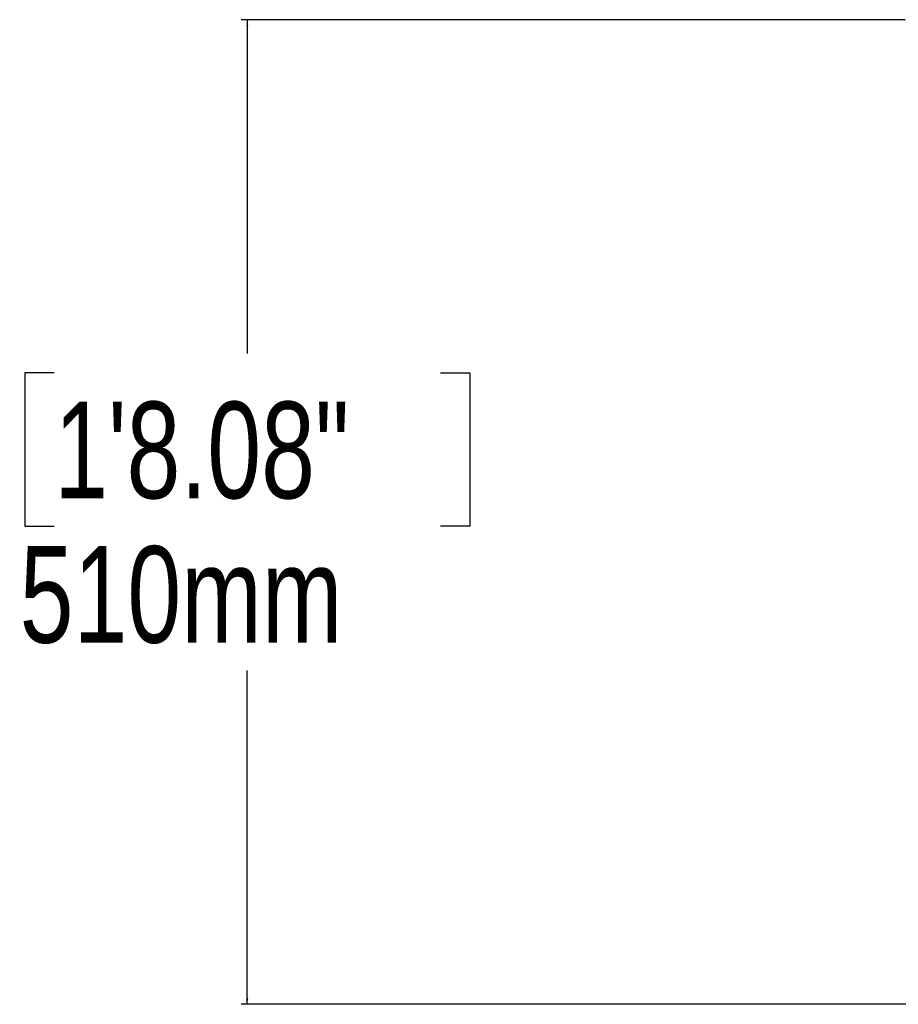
# Model space of a CAD drawing. Header units: millimetres. Extents: x 20 to 19889, y 40 to 15516.
# Tile 89 of 115: x 16878 to 17788, y 1098 to 2118. Entities that reach past the tile are written whole.
import ezdxf

# ---------------------------------------------------------------- set-up
doc = ezdxf.new("R2010")
doc.units = ezdxf.units.MM
doc.header["$LTSCALE"] = 2
doc.layers.add('COMPONENT_GEOMETRY', color=7, linetype='Continuous')
doc.styles.add('SLDTEXTSTYLE0', font='TXT', dxfattribs={"width": 0.75})
doc.dimstyles.new('SLDDIMSTYLE1', dxfattribs={"dimtxt": 100, "dimasz": 6.604, "dimexe": 0, "dimexo": 0.0625, "dimgap": 25, "dimtad": 0, "dimtih": 1, "dimtoh": 1, "dimdec": 0, "dimrnd": 1e-09, "dimzin": 12, "dimdsep": 46, "dimtxsty": 'SLDTEXTSTYLE0', "dimsah": 1, "dimcen": 0.09, "dimadec": 0, "dimazin": 3, "dimtfac": 1, "dimtdec": 0, "dimtofl": 0, "dimtmove": 0, "dimatfit": 3, "dimfxl": 1, "dimfrac": 2, "dimtolj": 1, "dimtzin": 12, "dimarcsym": 0})

# ---------------------------------------------------------------- blocks, each defined once
blk = doc.blocks.new('_D_5')
at = {"layer": 'COMPONENT_GEOMETRY', "color": 7}
for p, q in [((17795.4, 2118.5), (17107.6, 2118.5)), ((17113.9, 2118.5), (17113.9, 1772.8)), ((16913.9, 1752.5), (16883.4, 1752.5)), ((16883.4, 1752.5), (16883.4, 1593.8)), ((17314, 1752.5), (17344.5, 1752.5)), ((17344.5, 1752.5), (17344.5, 1593.8)), ((16883.4, 1593.8), (16913.9, 1593.8)), ((17344.5, 1593.8), (17314, 1593.8)), ((17113.9, 1098.5), (17113.9, 1444.2)), ((17943.4, 1098.5), (17107.6, 1098.5))]:
    blk.add_line(p, q, dxfattribs=at)
for points in [[(17113.9, 2118.5), (17112.9, 2111.9), (17114.9, 2111.9)], [(17113.9, 1098.5), (17114.9, 1105.1), (17112.9, 1105.1)]]:
    blk.add_solid(points, dxfattribs=at)
at = {"layer": 'COMPONENT_GEOMETRY', "color": 7, "char_height": 100, "attachment_point": 1, "style": 'SLDTEXTSTYLE0'}
for s, insert in [('1\'8.08"', (16913.9, 1722.7)), ('510mm', (16878.1, 1573.1))]:
    blk.add_mtext(s, dxfattribs=dict(at, insert=insert))

msp = doc.modelspace()

# ---------------------------------------------------------------- dimensions: what is measured, and where the dimension line sits
at = {"layer": 'COMPONENT_GEOMETRY', "color": 7}
dim = msp.add_linear_dim(base=(17113.93, 2118.49), p1=(17945.99, 1098.49), p2=(17797.99, 2118.49), angle=90, dimstyle='SLDDIMSTYLE1', dxfattribs=at)
dim.commit()
dim.dimension.update_dxf_attribs({"geometry": '_D_5', "text_midpoint": (17113.93, 1608.49), "dimtype": 160})

doc.saveas('drawing.dxf')
